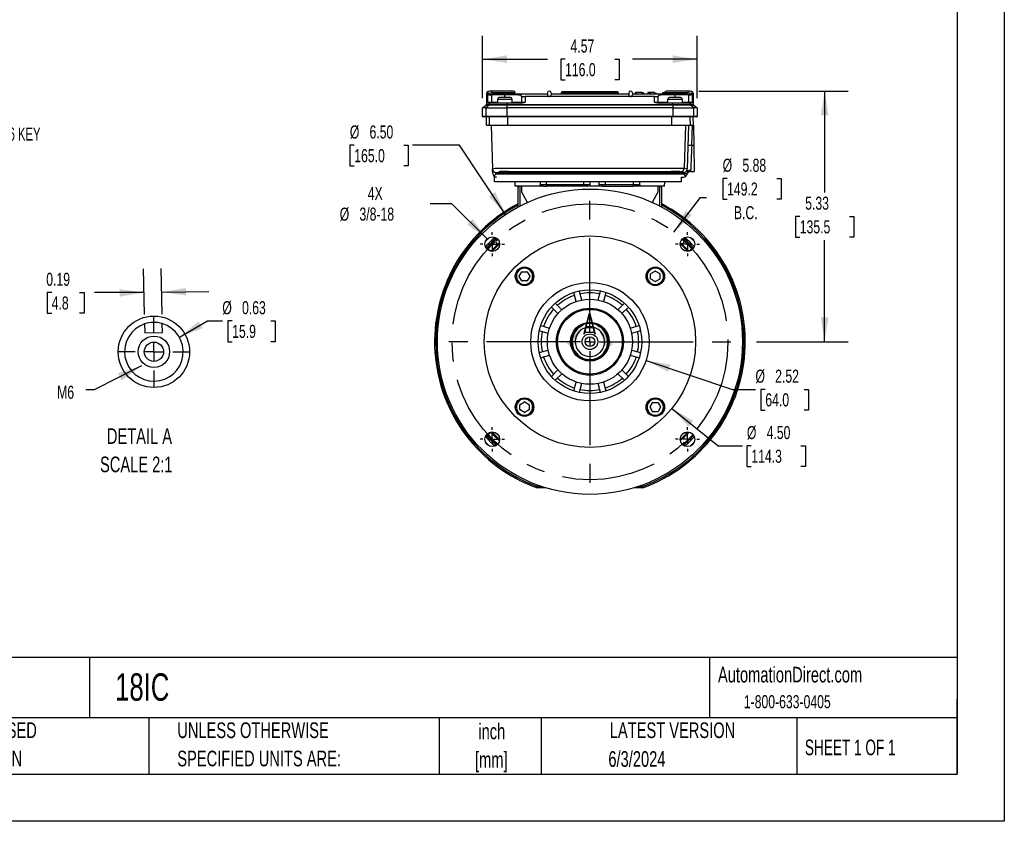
# Model space of a CAD drawing. Header units: inches. Extents: x 0 to 44, y 0 to 34.
# Tile 9 of 18: x 23 to 44, y 0 to 17.1. Entities that reach past the tile are written whole.
import ezdxf

# ---------------------------------------------------------------- set-up
doc = ezdxf.new("R2010")
doc.units = ezdxf.units.IN
doc.header["$LTSCALE"] = 4
doc.header["$MEASUREMENT"] = 0
doc.linetypes.add('CENTERX2', pattern=[0.8, 0.5, -0.1, 0.1, -0.1])
doc.layers.add('CENTER', color=40, linetype='CENTERX2')
doc.layers.add('SLD-DEFPOINTS', color=7, linetype='Continuous')
doc.layers.add('DIMENSIONS', color=140, linetype='Continuous', lineweight=25)
doc.layers.add('TEXT', color=140, linetype='Continuous', lineweight=25)
doc.styles.add('SLDTEXTSTYLE0', font='TXT', dxfattribs={"width": 0.7})
doc.styles.add('SLDTEXTSTYLE1', font='TXT', dxfattribs={"width": 0.65})
doc.styles.add('SLDTEXTSTYLE2', font='TXT', dxfattribs={"width": 0.644444})
doc.dimstyles.new('SLDDIMSTYLE0', dxfattribs={"dimtxt": 0.277778, "dimasz": 0.52, "dimexe": 0, "dimexo": 0.0625, "dimgap": 0.069444, "dimtad": 0, "dimtih": 1, "dimtoh": 1, "dimrnd": 1e-09, "dimzin": 12, "dimdsep": 46, "dimtxsty": 'SLDTEXTSTYLE0', "dimsah": 1, "dimcen": 0.09, "dimadec": 0, "dimazin": 3, "dimtfac": 1, "dimtofl": 0, "dimtmove": 0, "dimatfit": 3, "dimfxl": 0, "dimfrac": 2, "dimtolj": 1, "dimtzin": 12, "dimarcsym": 0})
doc.dimstyles.new('SLDDIMSTYLE3', dxfattribs={"dimtxt": 0.18, "dimasz": 0.52, "dimexe": 0, "dimexo": 0.0625, "dimgap": 0, "dimtad": 0, "dimtih": 1, "dimtoh": 1, "dimdec": 0, "dimrnd": 1e-09, "dimzin": 0, "dimdsep": 46, "dimtxsty": 'Standard', "dimsah": 1, "dimcen": 0.09, "dimadec": 0, "dimazin": 0, "dimtfac": 0.52, "dimtdec": 0, "dimtofl": 0, "dimtmove": 0, "dimatfit": 3, "dimfxl": 0, "dimfrac": 2, "dimtolj": 1, "dimtzin": 0, "dimarcsym": 0})
doc.dimstyles.new('SLDDIMSTYLE4', dxfattribs={"dimtxt": 0.277778, "dimasz": 0.52, "dimexe": 0, "dimexo": 0.0625, "dimgap": 0.069444, "dimtad": 0, "dimtih": 1, "dimtoh": 1, "dimrnd": 1e-09, "dimzin": 12, "dimdsep": 46, "dimtxsty": 'SLDTEXTSTYLE0', "dimsah": 1, "dimcen": 0, "dimadec": 0, "dimazin": 3, "dimtfac": 1, "dimtofl": 0, "dimtmove": 0, "dimatfit": 3, "dimfxl": 0, "dimfrac": 2, "dimtolj": 1, "dimtzin": 12, "dimarcsym": 0})
doc.dimstyles.new('SLDDIMSTYLE5', dxfattribs={"dimtxt": 0.277778, "dimasz": 0.52, "dimexe": 0, "dimexo": 0.0625, "dimgap": 0.069444, "dimtad": 0, "dimtih": 1, "dimtoh": 1, "dimrnd": 1e-09, "dimzin": 4, "dimdsep": 46, "dimtxsty": 'SLDTEXTSTYLE0', "dimsah": 1, "dimcen": 0, "dimadec": 0, "dimazin": 1, "dimtfac": 1, "dimtofl": 0, "dimtmove": 0, "dimatfit": 3, "dimfxl": 0, "dimfrac": 2, "dimtolj": 1, "dimtzin": 12, "dimarcsym": 0})
doc.dimstyles.new('SLDDIMSTYLE6', dxfattribs={"dimtxt": 0.277778, "dimasz": 0.52, "dimexe": 0, "dimexo": 0.0625, "dimgap": 0.069444, "dimtad": 0, "dimtih": 1, "dimtoh": 1, "dimrnd": 1e-09, "dimzin": 12, "dimdsep": 46, "dimtxsty": 'SLDTEXTSTYLE0', "dimsah": 1, "dimcen": 0, "dimadec": 0, "dimazin": 3, "dimtfac": 1, "dimtofl": 0, "dimtmove": 0, "dimatfit": 3, "dimfxl": 0, "dimfrac": 2, "dimtolj": 1, "dimtzin": 12, "dimarcsym": 0})
doc.dimstyles.new('SLDDIMSTYLE7', dxfattribs={"dimtxt": 0.277778, "dimasz": 0.52, "dimexe": 0, "dimexo": 0.0625, "dimgap": 0.069444, "dimtad": 0, "dimtih": 1, "dimtoh": 1, "dimlfac": 0.5, "dimrnd": 1e-09, "dimdsep": 46, "dimtxsty": 'SLDTEXTSTYLE0', "dimsah": 1, "dimcen": 0.09, "dimadec": 0, "dimazin": 2, "dimtfac": 1, "dimtmove": 0, "dimatfit": 0, "dimfxl": 0, "dimfrac": 2, "dimtolj": 1, "dimtzin": 12, "dimarcsym": 0})
doc.dimstyles.new('SLDDIMSTYLE8', dxfattribs={"dimtxt": 0.277778, "dimasz": 0.52, "dimexe": 0, "dimexo": 0.0625, "dimgap": 0.069444, "dimtad": 0, "dimtih": 1, "dimtoh": 1, "dimlfac": 0.5, "dimrnd": 1e-09, "dimdsep": 46, "dimtxsty": 'SLDTEXTSTYLE0', "dimsah": 1, "dimcen": 0, "dimadec": 0, "dimazin": 2, "dimtfac": 1, "dimtofl": 0, "dimtmove": 0, "dimatfit": 3, "dimfxl": 0, "dimfrac": 2, "dimtolj": 1, "dimtzin": 12, "dimarcsym": 0})

# ---------------------------------------------------------------- blocks, each defined once
blk = doc.blocks.new('SW_NOTE_0')
at = {"layer": 'TEXT', "color": 0, "linetype": 'CENTERX2', "lineweight": 18, "char_height": 0.3333, "attachment_point": 1, "style": 'SLDTEXTSTYLE0'}
for s, insert in [('DETAIL A', (0.146, 0.43)), ('SCALE 2:1', (0, -0.172))]:
    blk.add_mtext(s, dxfattribs=dict(at, insert=insert))
blk = doc.blocks.new('SW_NOTE_0_2')
at = {"layer": 'TEXT', "color": 0, "linetype": 'CENTERX2', "lineweight": 18, "char_height": 0.3333, "attachment_point": 2, "style": 'SLDTEXTSTYLE0'}
for s, insert in [('inch', (0.5, 0.43)), ('[mm]', (0.489, -0.172))]:
    blk.add_mtext(s, dxfattribs=dict(at, insert=insert))
blk = doc.blocks.new('SW_NOTE_0_3')
at = {"layer": 'TEXT', "color": 0, "linetype": 'CENTERX2', "lineweight": 18, "char_height": 0.33333, "attachment_point": 1, "style": 'SLDTEXTSTYLE0'}
for s, insert in [('UNLESS OTHERWISE', (0, 0.43)), ('SPECIFIED UNITS ARE:', (0, -0.172))]:
    blk.add_mtext(s, dxfattribs=dict(at, insert=insert))
blk = doc.blocks.new('SW_NOTE_0_7')
at = {"layer": 'TEXT', "color": 0, "linetype": 'CENTERX2', "lineweight": 18, "char_height": 0.33333, "attachment_point": 1, "style": 'SLDTEXTSTYLE0'}
for s, insert in [('METRIC UNITS USED', (0, 0.43)), ('FOR PART DESIGN', (0, -0.172))]:
    blk.add_mtext(s, dxfattribs=dict(at, insert=insert))
blk = doc.blocks.new('_D_8')
at = {"layer": 'DIMENSIONS'}
for p, q in [((38.099, 13.678), (38.006, 13.678)), ((38.006, 13.678), (38.006, 13.236)), ((39.156, 13.678), (39.249, 13.678)), ((39.249, 13.678), (39.249, 13.236)), ((36.967, 12.535), (37.534, 13.274)), ((37.534, 13.274), (37.663, 13.274)), ((38.006, 13.236), (38.099, 13.236)), ((39.249, 13.236), (39.156, 13.236))]:
    blk.add_line(p, q, dxfattribs=at)
blk.add_solid([(36.967, 12.535), (37.347, 12.899), (37.22, 12.996)], dxfattribs=at)
at = {"layer": 'DIMENSIONS', "char_height": 0.2778, "attachment_point": 1, "style": 'SLDTEXTSTYLE0'}
for s, insert in [('%%c', (38.005, 14.098)), ('5.88', (38.425, 14.098)), ('149.2', (38.099, 13.594)), ('B.C.', (38.244, 13.09))]:
    blk.add_mtext(s, dxfattribs=dict(at, insert=insert))
blk = doc.blocks.new('_D_9')
at = {"layer": 'DIMENSIONS'}
for p, q in [((32.241, 13.142), (31.777, 13.142)), ((32.991, 12.392), (32.241, 13.142))]:
    blk.add_line(p, q, dxfattribs=at)
blk.add_solid([(32.991, 12.392), (32.68, 12.817), (32.567, 12.703)], dxfattribs=at)
at = {"layer": 'DIMENSIONS', "char_height": 0.2778, "attachment_point": 1, "style": 'SLDTEXTSTYLE0'}
for s, insert in [('4X', (30.45, 13.5)), ('%%c', (29.853, 13.058)), ('3/8-18', (30.273, 13.059))]:
    blk.add_mtext(s, dxfattribs=dict(at, insert=insert))
blk = doc.blocks.new('_D_10')
at = {"layer": 'DIMENSIONS'}
for p, q in [((37.495, 15.539), (40.675, 15.539)), ((40.175, 15.539), (40.175, 13.377)), ((39.646, 12.871), (39.553, 12.871)), ((39.553, 12.871), (39.553, 12.43)), ((40.703, 12.871), (40.796, 12.871)), ((40.796, 12.871), (40.796, 12.43)), ((39.553, 12.43), (39.646, 12.43)), ((40.175, 10.205), (40.175, 12.367)), ((40.796, 12.43), (40.703, 12.43)), ((38.727, 10.205), (40.675, 10.205))]:
    blk.add_line(p, q, dxfattribs=at)
for points in [[(40.175, 15.539), (40.095, 15.019), (40.255, 15.019)], [(40.175, 10.205), (40.255, 10.725), (40.095, 10.725)]]:
    blk.add_solid(points, dxfattribs=at)
at = {"layer": 'DIMENSIONS', "char_height": 0.2778, "attachment_point": 1, "style": 'SLDTEXTSTYLE0'}
for s, insert in [('5.33', (39.762, 13.292)), ('135.5', (39.646, 12.788))]:
    blk.add_mtext(s, dxfattribs=dict(at, insert=insert))
blk = doc.blocks.new('_D_11')
at = {"layer": 'DIMENSIONS'}
for p, q in [((36.926, 8.787), (37.907, 7.99)), ((37.907, 7.99), (38.429, 7.99)), ((38.615, 7.99), (38.522, 7.99)), ((38.522, 7.99), (38.522, 7.549)), ((39.672, 7.99), (39.765, 7.99)), ((39.765, 7.99), (39.765, 7.549)), ((38.522, 7.549), (38.615, 7.549)), ((39.765, 7.549), (39.672, 7.549))]:
    blk.add_line(p, q, dxfattribs=at)
blk.add_solid([(36.926, 8.787), (37.279, 8.397), (37.38, 8.521)], dxfattribs=at)
at = {"layer": 'DIMENSIONS', "char_height": 0.2778, "attachment_point": 1, "style": 'SLDTEXTSTYLE0'}
for s, insert in [('%%c', (38.521, 8.411)), ('4.50', (38.941, 8.411)), ('114.3', (38.615, 7.907))]:
    blk.add_mtext(s, dxfattribs=dict(at, insert=insert))
blk = doc.blocks.new('_D_12')
at = {"layer": 'DIMENSIONS'}
for p, q in [((36.374, 9.806), (38.217, 9.191)), ((38.217, 9.191), (38.703, 9.191)), ((38.913, 9.191), (38.82, 9.191)), ((38.82, 9.191), (38.82, 8.749)), ((39.739, 9.191), (39.832, 9.191)), ((39.832, 9.191), (39.832, 8.749)), ((38.82, 8.749), (38.913, 8.749)), ((39.832, 8.749), (39.739, 8.749))]:
    blk.add_line(p, q, dxfattribs=at)
blk.add_solid([(36.374, 9.806), (36.842, 9.565), (36.892, 9.717)], dxfattribs=at)
at = {"layer": 'DIMENSIONS', "char_height": 0.2778, "attachment_point": 1, "style": 'SLDTEXTSTYLE0'}
for s, insert in [('%%c', (38.703, 9.611)), ('2.52', (39.123, 9.611)), ('64.0', (38.913, 9.107))]:
    blk.add_mtext(s, dxfattribs=dict(at, insert=insert))
blk = doc.blocks.new('_D_13')
at = {"layer": 'DIMENSIONS'}
for p, q in [((32.895, 15.385), (32.895, 16.717)), ((37.462, 15.385), (37.462, 16.717)), ((32.895, 16.217), (34.274, 16.217)), ((34.65, 16.216), (34.557, 16.216)), ((34.557, 16.216), (34.557, 15.774)), ((35.707, 16.216), (35.8, 16.216)), ((35.8, 16.216), (35.8, 15.774)), ((37.462, 16.217), (36.083, 16.217)), ((34.557, 15.774), (34.65, 15.774)), ((35.8, 15.774), (35.707, 15.774))]:
    blk.add_line(p, q, dxfattribs=at)
for points in [[(32.895, 16.217), (33.415, 16.137), (33.415, 16.297)], [(37.462, 16.217), (36.942, 16.297), (36.942, 16.137)]]:
    blk.add_solid(points, dxfattribs=at)
at = {"layer": 'DIMENSIONS', "char_height": 0.2778, "attachment_point": 1, "style": 'SLDTEXTSTYLE0'}
for s, insert in [('4.57', (34.766, 16.636)), ('116.0', (34.65, 16.133))]:
    blk.add_mtext(s, dxfattribs=dict(at, insert=insert))
blk = doc.blocks.new('_D_14')
at = {"layer": 'DIMENSIONS'}
for p, q in [((30.162, 14.387), (30.069, 14.387)), ((30.069, 14.387), (30.069, 13.945)), ((31.219, 14.387), (31.312, 14.387)), ((31.312, 14.387), (31.312, 13.945)), ((32.405, 14.387), (31.405, 14.387)), ((33.384, 12.912), (32.405, 14.387)), ((30.069, 13.945), (30.162, 13.945)), ((31.312, 13.945), (31.219, 13.945))]:
    blk.add_line(p, q, dxfattribs=at)
blk.add_solid([(33.384, 12.912), (33.163, 13.389), (33.029, 13.301)], dxfattribs=at)
at = {"layer": 'DIMENSIONS', "char_height": 0.2778, "attachment_point": 1, "style": 'SLDTEXTSTYLE0'}
for s, insert in [('%%c', (30.068, 14.807)), ('6.50', (30.487, 14.807)), ('165.0', (30.162, 14.303))]:
    blk.add_mtext(s, dxfattribs=dict(at, insert=insert))
blk = doc.blocks.new('SW_CENTERMARKSYMBOL_2')
at = {"layer": 'CENTER', "color": 0}
for p, q in [((0, 0.2), (0, 0.25625)), ((-0.2, 0), (-0.25625, 0)), ((0, 0), (-0.1, 0)), ((0, 0), (0, 0.1)), ((0, 0), (0, -0.1)), ((0, 0), (0.1, 0)), ((0.2, 0), (0.25625, 0)), ((0, -0.2), (0, -0.25625))]:
    blk.add_line(p, q, dxfattribs=at)
blk = doc.blocks.new('SW_CENTERMARKSYMBOL_3')
at = {"layer": 'CENTER', "color": 0}
for p, q in [((0, 0.2), (0, 0.25625)), ((-0.2, 0), (-0.25625, 0)), ((0, 0), (-0.1, 0)), ((0, 0), (0, 0.1)), ((0, 0), (0, -0.1)), ((0, 0), (0.1, 0)), ((0.2, 0), (0.25625, 0)), ((0, -0.2), (0, -0.25625))]:
    blk.add_line(p, q, dxfattribs=at)
blk = doc.blocks.new('SW_CENTERMARKSYMBOL_4')
at = {"layer": 'CENTER', "color": 0}
for p, q in [((0, 0.2), (0, 0.25625)), ((-0.2, 0), (-0.25625, 0)), ((0, 0), (-0.1, 0)), ((0, 0), (0, 0.1)), ((0, 0), (0, -0.1)), ((0, 0), (0.1, 0)), ((0.2, 0), (0.25625, 0)), ((0, -0.2), (0, -0.25625))]:
    blk.add_line(p, q, dxfattribs=at)
blk = doc.blocks.new('SW_CENTERMARKSYMBOL_5')
at = {"layer": 'CENTER', "color": 0}
for p, q in [((0, 0.2), (0, 0.25625)), ((-0.2, 0), (-0.25625, 0)), ((0, 0), (-0.1, 0)), ((0, 0), (0, 0.1)), ((0, 0), (0, -0.1)), ((0, 0), (0.1, 0)), ((0.2, 0), (0.25625, 0)), ((0, -0.2), (0, -0.25625))]:
    blk.add_line(p, q, dxfattribs=at)
blk = doc.blocks.new('SW_CENTERMARKSYMBOL_6')
at = {"layer": 'CENTER', "color": 0}
for p, q in [((0, 0.2), (0, 3.348)), ((-0.2, 0), (-3.348, 0)), ((0, 0), (-0.1, 0)), ((0, 0), (0, 0.1)), ((0, 0), (0, -0.1)), ((0, 0), (0.1, 0)), ((0.2, 0), (3.348, 0)), ((0, -0.2), (0, -3.348))]:
    blk.add_line(p, q, dxfattribs=at)
blk = doc.blocks.new('_D_15')
at = {"layer": 'DIMENSIONS'}
for p, q in [((25.695, 10.784), (25.679, 11.753)), ((26.071, 10.79), (26.054, 11.76)), ((23.721, 11.252), (23.628, 11.252)), ((23.628, 11.252), (23.628, 10.81)), ((24.316, 11.252), (24.409, 11.252)), ((24.409, 11.252), (24.409, 10.81)), ((25.63, 11.252), (24.63, 11.252)), ((25.687, 11.253), (25.63, 11.252)), ((26.063, 11.26), (27.063, 11.277)), ((23.628, 10.81), (23.721, 10.81)), ((24.409, 10.81), (24.316, 10.81))]:
    blk.add_line(p, q, dxfattribs=at)
for points in [[(25.687, 11.253), (25.166, 11.324), (25.169, 11.164)], [(26.063, 11.26), (26.584, 11.189), (26.582, 11.349)]]:
    blk.add_solid(points, dxfattribs=at)
at = {"layer": 'DIMENSIONS', "char_height": 0.2778, "attachment_point": 1, "style": 'SLDTEXTSTYLE0'}
for s, insert in [('0.19', (23.605, 11.672)), ('4.8', (23.721, 11.168))]:
    blk.add_mtext(s, dxfattribs=dict(at, insert=insert))
blk = doc.blocks.new('_D_16')
at = {"layer": 'DIMENSIONS'}
for p, q in [((26.439, 10.304), (27.035, 10.648)), ((27.035, 10.648), (27.354, 10.648)), ((27.563, 10.648), (27.47, 10.648)), ((27.47, 10.648), (27.47, 10.206)), ((28.389, 10.648), (28.482, 10.648)), ((28.482, 10.648), (28.482, 10.206)), ((27.47, 10.206), (27.563, 10.206)), ((28.482, 10.206), (28.389, 10.206))]:
    blk.add_line(p, q, dxfattribs=at)
blk.add_solid([(26.439, 10.304), (26.929, 10.494), (26.849, 10.633)], dxfattribs=at)
at = {"layer": 'DIMENSIONS', "char_height": 0.2778, "attachment_point": 1, "style": 'SLDTEXTSTYLE0'}
for s, insert in [('%%c', (27.354, 11.068)), ('0.63', (27.773, 11.068)), ('15.9', (27.563, 10.564))]:
    blk.add_mtext(s, dxfattribs=dict(at, insert=insert))
blk = doc.blocks.new('SW_CENTERMARKSYMBOL_7')
at = {"layer": 'CENTER', "color": 0}
for p, q in [((0, 0.4), (0, 0.76)), ((-0.4, 0), (-0.76, 0)), ((0, 0), (-0.2, 0)), ((0, 0), (0, 0.2)), ((0, 0), (0.2, 0)), ((0, 0), (0, -0.2)), ((0.4, 0), (0.76, 0)), ((0, -0.4), (0, -0.76))]:
    blk.add_line(p, q, dxfattribs=at)

msp = doc.modelspace()

# ---------------------------------------------------------------- linework, layer by layer
at = {"color": 7, "linetype": 'Continuous'}
for p, q in [((44, 34), (44, 0)), ((44, 0), (0, 0))]:
    msp.add_line(p, q, dxfattribs=at)
for p, q in [((33.051, 15.538), (33.01, 15.528)), ((33.062, 15.539), (33.022, 15.53)), ((33.551, 15.539), (33.062, 15.539)), ((34.686, 15.52), (34.588, 15.52)), ((34.686, 15.5), (34.686, 15.52)), ((35.671, 15.52), (34.686, 15.52)), ((35.769, 15.52), (35.671, 15.52)), ((35.671, 15.52), (35.671, 15.5)), ((37.295, 15.539), (36.806, 15.539)), ((37.336, 15.53), (37.295, 15.539)), ((37.348, 15.528), (37.306, 15.538)), ((32.974, 15.48), (32.974, 15.254)), ((32.974, 15.48), (32.974, 15.48)), ((32.981, 15.476), (32.974, 15.48)), ((32.974, 15.48), (32.981, 15.48)), ((32.981, 15.489), (32.981, 15.492)), ((32.995, 15.475), (32.981, 15.492)), ((32.981, 15.489), (32.981, 15.476)), ((33.098, 15.5), (32.995, 15.477)), ((32.995, 15.468), (33.104, 15.48)), ((32.995, 15.475), (32.995, 15.477)), ((32.995, 15.475), (32.995, 15.468)), ((33.003, 15.464), (32.995, 15.468)), ((33.003, 15.303), (33.003, 15.464)), ((33.003, 15.303), (33.081, 15.303)), ((33.368, 15.46), (33.081, 15.46)), ((33.081, 15.46), (33.081, 15.303)), ((33.081, 15.283), (33.081, 15.303)), ((33.081, 15.303), (33.21, 15.303)), ((33.59, 15.5), (33.098, 15.5)), ((33.104, 15.48), (34.273, 15.48)), ((33.21, 15.362), (33.21, 15.283)), ((33.525, 15.362), (33.21, 15.362)), ((33.486, 15.402), (33.249, 15.402)), ((33.368, 15.402), (33.368, 15.46)), ((33.525, 15.283), (33.525, 15.362)), ((33.525, 15.303), (33.722, 15.303)), ((33.59, 15.48), (33.59, 15.5)), ((33.722, 15.426), (33.722, 15.441)), ((33.722, 15.426), (33.722, 15.303)), ((33.722, 15.303), (33.801, 15.303)), ((33.801, 15.421), (33.801, 15.303)), ((34.312, 15.421), (33.801, 15.421)), ((34.273, 15.5), (34.273, 15.461)), ((36.045, 15.421), (34.312, 15.421)), ((34.352, 15.5), (34.352, 15.461)), ((34.352, 15.48), (36.005, 15.48)), ((34.686, 15.5), (34.568, 15.5)), ((34.568, 15.5), (34.568, 15.48)), ((34.686, 15.5), (35.671, 15.5)), ((34.686, 15.48), (34.686, 15.5)), ((35.789, 15.5), (35.671, 15.5)), ((35.671, 15.5), (35.671, 15.48)), ((35.789, 15.48), (35.789, 15.5)), ((36.005, 15.5), (36.005, 15.461)), ((36.557, 15.421), (36.045, 15.421)), ((36.084, 15.5), (36.084, 15.461)), ((36.084, 15.48), (37.253, 15.48)), ((36.144, 15.502), (36.144, 15.48)), ((36.164, 15.507), (36.15, 15.507)), ((36.15, 15.507), (36.15, 15.48)), ((36.164, 15.507), (36.164, 15.48)), ((36.287, 15.505), (36.164, 15.505)), ((36.287, 15.48), (36.287, 15.505)), ((36.294, 15.5), (36.294, 15.48)), ((36.326, 15.497), (36.326, 15.48)), ((36.415, 15.506), (36.415, 15.48)), ((36.456, 15.506), (36.415, 15.506)), ((36.456, 15.48), (36.456, 15.507)), ((36.468, 15.507), (36.456, 15.507)), ((36.468, 15.507), (36.468, 15.48)), ((36.556, 15.506), (36.468, 15.506)), ((36.556, 15.506), (36.556, 15.48)), ((36.557, 15.303), (36.557, 15.421)), ((36.557, 15.303), (36.635, 15.303)), ((36.558, 15.5), (36.558, 15.48)), ((36.593, 15.488), (36.558, 15.488)), ((36.593, 15.488), (36.593, 15.48)), ((36.635, 15.441), (36.635, 15.426)), ((36.635, 15.303), (36.635, 15.426)), ((36.635, 15.303), (36.832, 15.303)), ((36.724, 15.5), (36.724, 15.48)), ((36.759, 15.502), (36.759, 15.48)), ((36.768, 15.502), (36.759, 15.502)), ((36.767, 15.5), (36.767, 15.48)), ((37.26, 15.5), (36.767, 15.5)), ((36.832, 15.362), (36.832, 15.283)), ((37.147, 15.362), (36.832, 15.362)), ((37.108, 15.402), (36.872, 15.402)), ((37.276, 15.46), (36.99, 15.46)), ((36.99, 15.46), (36.99, 15.402)), ((37.147, 15.283), (37.147, 15.362)), ((37.147, 15.303), (37.276, 15.303)), ((37.253, 15.48), (37.362, 15.468)), ((37.362, 15.477), (37.26, 15.5)), ((37.276, 15.46), (37.276, 15.303)), ((37.276, 15.283), (37.276, 15.303)), ((37.276, 15.303), (37.354, 15.303)), ((37.362, 15.468), (37.354, 15.464)), ((37.354, 15.464), (37.354, 15.303)), ((37.376, 15.492), (37.362, 15.475)), ((37.362, 15.477), (37.362, 15.475)), ((37.362, 15.468), (37.362, 15.475)), ((37.376, 15.492), (37.376, 15.489)), ((37.376, 15.476), (37.376, 15.489)), ((37.383, 15.48), (37.376, 15.476)), ((37.383, 15.48), (37.376, 15.48)), ((37.383, 15.254), (37.383, 15.48)), ((37.383, 15.48), (37.383, 15.48)), ((32.895, 15.185), (32.966, 15.238)), ((32.965, 15.185), (32.895, 15.185)), ((32.895, 15), (32.895, 15.185)), ((33.036, 15.238), (32.965, 15.185)), ((32.965, 15.185), (33.416, 15.185)), ((32.965, 15.185), (32.965, 15)), ((33.036, 15.238), (32.966, 15.238)), ((32.974, 15.254), (33.044, 15.254)), ((33.044, 15.283), (33.008, 15.283)), ((33.416, 15.238), (33.036, 15.238)), ((33.044, 15.254), (33.044, 15.283)), ((33.416, 15.283), (33.044, 15.283)), ((33.044, 15.254), (33.416, 15.254)), ((33.416, 15.283), (33.416, 15.254)), ((33.742, 15.283), (33.416, 15.283)), ((33.416, 15.238), (33.416, 15.254)), ((33.416, 15.254), (36.941, 15.254)), ((33.416, 15.185), (33.416, 15.238)), ((36.941, 15.238), (33.416, 15.238)), ((33.416, 15), (33.416, 15.185)), ((36.941, 15.185), (33.416, 15.185)), ((36.941, 15.283), (36.616, 15.283)), ((36.941, 15.254), (36.941, 15.283)), ((37.314, 15.283), (36.941, 15.283)), ((36.941, 15.254), (36.941, 15.238)), ((36.941, 15.254), (37.314, 15.254)), ((36.941, 15.238), (36.941, 15.185)), ((37.322, 15.238), (36.941, 15.238)), ((36.941, 15.185), (36.941, 15)), ((36.941, 15.185), (37.392, 15.185)), ((37.314, 15.283), (37.314, 15.254)), ((37.349, 15.283), (37.314, 15.283)), ((37.314, 15.254), (37.383, 15.254)), ((37.392, 15.185), (37.322, 15.238)), ((37.391, 15.238), (37.322, 15.238)), ((37.391, 15.238), (37.462, 15.185)), ((37.392, 15), (37.392, 15.185)), ((37.462, 15.185), (37.392, 15.185)), ((37.462, 15.185), (37.462, 15)), ((32.965, 15), (32.895, 15)), ((32.977, 14.988), (32.907, 14.988)), ((33.416, 15), (32.965, 15)), ((32.974, 14.811), (32.977, 14.988)), ((33.416, 14.988), (32.977, 14.988)), ((33.04, 14.811), (33.043, 14.988)), ((33.416, 14.988), (33.416, 15)), ((36.941, 15), (33.416, 15)), ((36.941, 14.988), (33.416, 14.988)), ((33.432, 14.811), (33.432, 14.988)), ((36.925, 14.811), (36.925, 14.988)), ((36.941, 14.988), (36.941, 15)), ((37.392, 15), (36.941, 15)), ((37.38, 14.988), (36.941, 14.988)), ((37.317, 14.811), (37.314, 14.988)), ((37.383, 14.811), (37.38, 14.988)), ((37.45, 14.988), (37.38, 14.988)), ((37.462, 15), (37.392, 15)), ((32.974, 14.811), (33.04, 14.811)), ((33.04, 14.811), (33.432, 14.811)), ((33.076, 14.811), (33.108, 13.884)), ((33.432, 14.811), (36.925, 14.811)), ((36.925, 14.811), (37.317, 14.811)), ((37.215, 14.811), (37.185, 13.898)), ((37.281, 14.811), (37.25, 13.884)), ((37.317, 14.811), (37.383, 14.811)), ((37.345, 14.377), (37.36, 14.811)), ((37.383, 14.811), (37.391, 14.378)), ((37.345, 14.377), (37.266, 14.38)), ((37.391, 14.378), (37.345, 14.377)), ((37.391, 14.378), (37.4, 13.827)), ((33.108, 13.857), (33.108, 13.884)), ((33.111, 13.785), (33.108, 13.857)), ((37.185, 13.898), (37.25, 13.884)), ((37.249, 13.857), (37.247, 13.793)), ((33.135, 13.731), (33.175, 13.768)), ((33.151, 13.609), (33.151, 13.709)), ((33.19, 13.709), (33.151, 13.709)), ((37.182, 13.768), (33.175, 13.768)), ((33.182, 13.807), (33.251, 13.822)), ((33.182, 13.807), (37.176, 13.807)), ((33.251, 13.822), (33.249, 13.823)), ((37.108, 13.823), (37.106, 13.822)), ((37.106, 13.822), (37.106, 13.822)), ((37.176, 13.807), (37.106, 13.822)), ((37.129, 13.709), (37.168, 13.709)), ((37.129, 13.609), (37.129, 13.709)), ((37.183, 13.781), (37.182, 13.768)), ((37.222, 13.731), (37.182, 13.768)), ((37.247, 13.793), (37.246, 13.785)), ((37.318, 13.825), (37.4, 13.827)), ((37.129, 13.609), (33.151, 13.609)), ((33.588, 13.512), (33.586, 13.609)), ((34.119, 13.512), (33.588, 13.512)), ((33.651, 13.49), (33.651, 13.512)), ((33.651, 13.067), (33.651, 13.49)), ((33.69, 13.512), (33.69, 13.092)), ((33.722, 13.512), (33.722, 13.394)), ((34.117, 13.609), (34.118, 13.55)), ((34.118, 13.55), (34.253, 13.55)), ((34.119, 13.512), (34.118, 13.544)), ((34.148, 13.512), (34.119, 13.512)), ((34.188, 13.512), (34.158, 13.512)), ((34.188, 13.512), (34.253, 13.512)), ((34.253, 13.55), (34.253, 13.609)), ((34.253, 13.55), (35.041, 13.55)), ((34.253, 13.512), (34.253, 13.55)), ((35.041, 13.512), (34.253, 13.512)), ((35.041, 13.609), (35.041, 13.55)), ((35.041, 13.55), (35.041, 13.512)), ((35.041, 13.55), (35.176, 13.55)), ((35.136, 13.512), (35.041, 13.512)), ((35.175, 13.609), (35.177, 13.512)), ((35.377, 13.512), (35.177, 13.512)), ((35.377, 13.512), (35.379, 13.609)), ((35.378, 13.567), (35.378, 13.55)), ((35.378, 13.55), (35.513, 13.55)), ((35.448, 13.512), (35.418, 13.512)), ((35.448, 13.512), (35.513, 13.512)), ((35.513, 13.55), (35.513, 13.609)), ((35.513, 13.55), (36.104, 13.55)), ((35.513, 13.512), (35.513, 13.55)), ((35.513, 13.512), (36.104, 13.512)), ((36.104, 13.55), (36.104, 13.609)), ((36.104, 13.512), (36.104, 13.55)), ((36.104, 13.55), (36.239, 13.55)), ((36.199, 13.512), (36.104, 13.512)), ((36.238, 13.512), (36.166, 13.512)), ((36.239, 13.544), (36.238, 13.512)), ((36.77, 13.512), (36.238, 13.512)), ((36.239, 13.55), (36.24, 13.609)), ((36.635, 13.394), (36.635, 13.512)), ((36.667, 13.092), (36.667, 13.512)), ((36.706, 13.49), (36.706, 13.512)), ((36.706, 13.49), (36.706, 13.067)), ((36.77, 13.512), (36.771, 13.609)), ((33.722, 13.394), (33.838, 13.192)), ((36.519, 13.192), (36.635, 13.394)), ((33.838, 13.192), (33.838, 13.163)), ((36.519, 13.163), (36.519, 13.192)), ((32.957, 12.342), (33.041, 12.426)), ((33.183, 12.413), (32.977, 12.204)), ((33.23, 12.367), (33.209, 12.366)), ((37.149, 12.366), (37.128, 12.367)), ((37.38, 12.204), (37.175, 12.412)), ((37.316, 12.426), (37.4, 12.342)), ((33.062, 12.134), (32.961, 12.218)), ((33.233, 12.294), (33.068, 12.129)), ((33.209, 12.295), (33.254, 12.294)), ((37.101, 12.294), (37.149, 12.295)), ((37.289, 12.129), (37.124, 12.294)), ((37.396, 12.218), (37.295, 12.133)), ((33.675, 11.601), (33.728, 11.691)), ((33.728, 11.502), (33.675, 11.593)), ((33.734, 11.695), (33.839, 11.695)), ((33.846, 11.691), (33.898, 11.601)), ((33.898, 11.593), (33.846, 11.502)), ((36.472, 11.544), (36.472, 11.649)), ((36.476, 11.656), (36.567, 11.708)), ((36.567, 11.485), (36.476, 11.538)), ((36.574, 11.708), (36.665, 11.656)), ((36.665, 11.538), (36.574, 11.485)), ((36.669, 11.649), (36.669, 11.544)), ((33.839, 11.498), (33.734, 11.498)), ((34.888, 11.062), (34.837, 11.253)), ((34.951, 11.283), (35.002, 11.093)), ((35.355, 11.093), (35.406, 11.283)), ((35.521, 11.253), (35.469, 11.062)), ((34.498, 10.802), (34.358, 10.941)), ((34.442, 11.025), (34.581, 10.885)), ((35.776, 10.885), (35.915, 11.025)), ((35.999, 10.941), (35.859, 10.802)), ((25.699, 10.584), (25.702, 10.397)), ((26.078, 10.403), (26.075, 10.59)), ((34.131, 10.547), (34.321, 10.496)), ((35.079, 10.501), (35.081, 10.408)), ((35.269, 10.411), (35.267, 10.504)), ((36.036, 10.496), (36.227, 10.547)), ((25.702, 10.397), (26.078, 10.403)), ((34.291, 10.382), (34.1, 10.433)), ((35.081, 10.408), (35.269, 10.411)), ((36.257, 10.433), (36.067, 10.382)), ((34.1, 9.977), (34.291, 10.028)), ((34.321, 9.914), (34.131, 9.863)), ((36.227, 9.863), (36.036, 9.914)), ((36.067, 10.028), (36.257, 9.977)), ((34.358, 9.468), (34.498, 9.608)), ((34.581, 9.524), (34.442, 9.385)), ((35.915, 9.385), (35.776, 9.524)), ((35.859, 9.608), (35.999, 9.468)), ((34.837, 9.157), (34.888, 9.347)), ((35.002, 9.317), (34.951, 9.126)), ((35.406, 9.126), (35.355, 9.317)), ((35.469, 9.347), (35.521, 9.157)), ((33.688, 8.76), (33.688, 8.865)), ((33.692, 8.872), (33.783, 8.924)), ((33.791, 8.924), (33.881, 8.872)), ((33.885, 8.865), (33.885, 8.76)), ((36.459, 8.817), (36.511, 8.907)), ((36.511, 8.718), (36.459, 8.809)), ((36.518, 8.911), (36.623, 8.911)), ((36.63, 8.907), (36.682, 8.817)), ((36.682, 8.809), (36.63, 8.718)), ((33.783, 8.701), (33.692, 8.754)), ((33.881, 8.754), (33.791, 8.701)), ((36.623, 8.714), (36.518, 8.714)), ((32.954, 8.186), (33.069, 8.281)), ((32.971, 8.209), (33.184, 7.999)), ((37.173, 7.999), (37.386, 8.209)), ((34.055, 7.122), (34.055, 7.164)), ((36.303, 7.162), (36.303, 7.122)), ((34.055, 7.122), (34.155, 7.122)), ((34.055, 7.094), (34.055, 7.122)), ((34.243, 7.094), (34.055, 7.094)), ((36.303, 7.094), (36.115, 7.094)), ((36.202, 7.122), (36.303, 7.122)), ((36.303, 7.122), (36.303, 7.094))]:
    msp.add_line(p, q)
at = {"flags": 128}
for points in [[(33.062, 15.539), (33.055, 15.539), (33.051, 15.538)], [(37.306, 15.538), (37.303, 15.539), (37.295, 15.539)], [(33.801, 15.303), (33.772, 15.29), (33.742, 15.283)], [(36.294, 15.495), (36.29, 15.495), (36.284, 15.495)], [(36.616, 15.283), (36.585, 15.29), (36.557, 15.303)], [(37.345, 14.377), (37.343, 14.325), (37.341, 14.281), (37.34, 14.244), (37.338, 14.214), (37.336, 14.155), (37.334, 14.103), (37.332, 14.058), (37.329, 13.989), (37.327, 13.932), (37.325, 13.888), (37.324, 13.856)], [(33.108, 13.884), (33.161, 13.896), (33.167, 13.897), (33.172, 13.898), (33.195, 13.899), (33.222, 13.9), (33.257, 13.9), (33.3, 13.901), (33.348, 13.901), (33.399, 13.901), (33.446, 13.901), (33.483, 13.901), (33.632, 13.901), (34.82, 13.901), (36.025, 13.901), (36.556, 13.901), (36.625, 13.901), (36.694, 13.901), (36.764, 13.901), (36.833, 13.901), (36.903, 13.901), (36.992, 13.901), (37.041, 13.901), (37.086, 13.901), (37.124, 13.9), (37.154, 13.899), (37.175, 13.899), (37.185, 13.898)], [(37.249, 13.857), (37.249, 13.871), (37.249, 13.877), (37.25, 13.881), (37.25, 13.882), (37.25, 13.884)], [(37.324, 13.856), (37.322, 13.839), (37.319, 13.829), (37.318, 13.825), (37.318, 13.826)], [(33.175, 13.768), (33.174, 13.775), (33.174, 13.783), (33.175, 13.789), (33.175, 13.795), (33.178, 13.803), (33.179, 13.806), (33.182, 13.807)], [(33.327, 13.825), (33.381, 13.825), (33.4, 13.825), (33.419, 13.825), (33.439, 13.825), (33.477, 13.825), (33.516, 13.825), (33.555, 13.825), (33.787, 13.825), (34.251, 13.825), (35.18, 13.825), (36.187, 13.825), (36.63, 13.825), (36.718, 13.825), (36.805, 13.825), (36.892, 13.825), (36.978, 13.825), (37.03, 13.825)], [(37.176, 13.807), (37.179, 13.805), (37.181, 13.8), (37.182, 13.791), (37.183, 13.781)], [(33.657, 13.512), (33.653, 13.503), (33.651, 13.49)], [(36.706, 13.49), (36.704, 13.505), (36.7, 13.512)], [(37.1, 12.289), (37.126, 12.265), (37.263, 12.126), (37.263, 12.126)], [(33.158, 7.982), (33.073, 8.063), (32.954, 8.186)], [(33.204, 8.009), (33.121, 8.087), (32.994, 8.218)], [(33.069, 8.281), (33.109, 8.233), (33.253, 8.099)], [(33.258, 8.12), (33.202, 8.173), (33.094, 8.284)], [(37.263, 8.284), (37.156, 8.173), (37.1, 8.12)], [(37.105, 8.1), (37.248, 8.233), (37.289, 8.281)], [(37.364, 8.219), (37.236, 8.087), (37.153, 8.009)], [(37.403, 8.186), (37.284, 8.063), (37.199, 7.982)], [(33.041, 7.983), (33.027, 7.997), (32.957, 8.067)], [(37.4, 8.067), (37.33, 7.997), (37.316, 7.983)]]:
    msp.add_lwpolyline(points, dxfattribs=at)
for centre, radius in [((35.179, 10.205), 3.248), ((35.179, 10.205), 2.25), ((33.101, 12.282), 0.156), ((37.256, 12.282), 0.156), ((33.787, 11.597), 0.197), ((33.787, 11.597), 0.193), ((36.571, 11.597), 0.197), ((36.571, 11.597), 0.193), ((35.179, 10.205), 1.26), ((35.179, 10.205), 1.102), ((35.179, 10.205), 0.906), ((35.179, 10.205), 0.712), ((35.179, 10.205), 0.689), ((35.179, 10.205), 0.413), ((35.179, 10.205), 0.394), ((25.897, 9.991), 0.335), ((35.179, 10.205), 0.167), ((35.179, 10.205), 0.102), ((25.897, 9.991), 0.205), ((33.787, 8.813), 0.197), ((33.787, 8.813), 0.193), ((36.571, 8.813), 0.197), ((36.571, 8.813), 0.193), ((33.101, 8.128), 0.156), ((37.256, 8.128), 0.156)]:
    msp.add_circle(centre, radius)
for centre, radius, start, end in [((33.02, 15.491), 0.0388, 87.9528, 178.792), ((33.065, 15.475), 0.07, 128.7036, 178.484), ((33.062, 15.5), 0.0394, 90, 103.6735), ((33.058, 15.5), 0.0397, 0.5364, 84.4434), ((33.06, 15.502), 0.0377, 357.4466, 87.1957), ((33.551, 15.5), 0.0394, 0, 90), ((34.312, 15.5), 0.0394, 360, 180), ((34.588, 15.5), 0.0197, 90, 180), ((35.769, 15.5), 0.0197, 0, 90), ((36.045, 15.5), 0.0394, 360, 180), ((36.806, 15.5), 0.0394, 90, 180), ((37.299, 15.5), 0.0397, 95.5565, 179.4636), ((37.297, 15.502), 0.0377, 92.8043, 182.5534), ((37.295, 15.5), 0.0394, 76.0383, 90), ((37.292, 15.475), 0.07, 1.5158, 51.2966), ((37.337, 15.491), 0.0388, 1.1385, 92.1167), ((33.057, 15.307), 0.0545, 184.0213, 205.5338), ((33.249, 15.362), 0.0394, 90, 180), ((33.486, 15.362), 0.0394, 0, 90), ((33.702, 15.303), 0.0197, 270, 0), ((36.148, 15.487), 0.0157, 85.8985, 105.4705), ((36.3, 15.382), 0.118, 77.1734, 92.7595), ((36.655, 15.303), 0.0197, 180, 270), ((36.748, 15.414), 0.0893, 83.3439, 105.412), ((36.872, 15.362), 0.0394, 90, 180), ((37.108, 15.362), 0.0394, 0, 90), ((37.309, 15.305), 0.0455, 332.2835, 358.1614), ((32.954, 15.254), 0.0197, 306.8699, 0), ((33.024, 15.254), 0.0197, 307.0343, 0.0336), ((37.333, 15.254), 0.0197, 179.9664, 232.9657), ((37.403, 15.254), 0.0197, 180, 233.1301), ((32.907, 15), 0.0118, 180, 270), ((32.977, 15), 0.0118, 179.8763, 269.8758), ((37.38, 15), 0.0118, 270.1242, 0.1237), ((37.45, 15), 0.0118, 270, 0), ((33.182, 13.886), 0.0786, 201.0007, 269.82), ((37.106, 13.901), 0.0787, 270.2245, 358.0771), ((37.175, 13.886), 0.0786, 270.18, 338.9993), ((37.323, 13.78), 0.0764, 89.1274, 176.4822), ((33.19, 13.787), 0.0787, 181.9228, 225.8342), ((33.19, 13.787), 0.0787, 225.8342, 270), ((33.31, 13.019), 0.806, 88.7368, 94.2755), ((33.364, 16.619), 2.8, 267.6884, 272.4929), ((33.376, 11.632), 2.193, 87.1447, 91.284), ((36.981, 11.632), 2.193, 88.716, 92.8553), ((36.993, 16.619), 2.8, 267.5071, 272.3116), ((37.051, 13.16), 0.665, 85.1365, 91.8512), ((37.168, 13.787), 0.0787, 270, 314.1658), ((37.188, 13.939), 0.158, 268.2075, 291.88), ((37.168, 13.787), 0.0787, 314.1658, 358.0772), ((37.32, 13.747), 0.0787, 91, 165.0579), ((34.158, 13.551), 0.0394, 181, 270), ((35.136, 13.551), 0.0394, 270, 359), ((35.418, 13.551), 0.0394, 181, 270), ((36.199, 13.551), 0.0394, 270, 359), ((35.179, 10.205), 3.307, 117.5375, 250.1317), ((35.179, 10.205), 3.281, 117.7745, 249.9679), ((35.179, 10.205), 3.307, 289.8683, 62.4447), ((35.179, 10.205), 3.281, 290.0321, 62.2122), ((35.179, 10.205), 3.004, 132.2711, 137.7764), ((35.179, 10.205), 2.953, 131.9744, 137.729), ((35.179, 10.205), 2.953, 42.2755, 48.0256), ((35.179, 10.205), 3.004, 42.2236, 47.7289), ((35.179, 10.205), 2.835, 132.6644, 137.3356), ((33.21, 12.331), 0.0355, 92, 268), ((37.147, 12.331), 0.0355, 272, 88), ((33.787, 11.597), 0.173, 330, 150), ((36.571, 11.597), 0.173, 60, 240), ((36.571, 11.597), 0.173, 240, 60), ((33.787, 11.597), 0.173, 150, 330), ((33.682, 11.597), 0.00787, 150, 210), ((33.734, 11.687), 0.00787, 90, 150), ((33.839, 11.687), 0.00787, 30, 90), ((33.891, 11.597), 0.00787, 330, 30), ((36.48, 11.649), 0.00787, 120, 180), ((36.48, 11.544), 0.00787, 180, 240), ((36.571, 11.701), 0.00787, 60, 120), ((36.661, 11.649), 0.00787, 0, 60), ((36.661, 11.544), 0.00787, 300, 0), ((33.734, 11.506), 0.00787, 210, 270), ((33.839, 11.506), 0.00787, 270, 330), ((36.571, 11.492), 0.00787, 240, 300), ((35.179, 10.205), 1.038, 108.2625, 131.7375), ((35.179, 10.205), 1.038, 78.2625, 101.7375), ((35.179, 10.205), 1.038, 48.2625, 71.7375), ((35.179, 10.205), 1.038, 138.2625, 161.7375), ((35.179, 10.205), 1.038, 18.2625, 41.7375), ((25.897, 9.991), 0.625, 108.5057, 73.4944), ((25.897, 9.991), 0.625, 73.4943, 108.5057), ((35.179, 10.205), 0.313, 108.5057, 73.4943), ((35.179, 10.205), 0.313, 73.4943, 108.5057), ((35.179, 10.205), 1.038, 168.2625, 191.7375), ((35.179, 10.205), 1.038, 348.2625, 11.7375), ((35.179, 10.205), 1.038, 198.2625, 221.7375), ((35.179, 10.205), 1.038, 318.2625, 341.7375), ((35.179, 10.205), 1.038, 228.2625, 251.7375), ((35.179, 10.205), 1.038, 288.2625, 311.7375), ((35.179, 10.205), 1.038, 258.2625, 281.7375), ((33.787, 8.813), 0.173, 60, 240), ((33.696, 8.865), 0.00787, 120, 180), ((33.787, 8.813), 0.173, 240, 60), ((33.787, 8.917), 0.00787, 60, 120), ((33.877, 8.865), 0.00787, 0, 60), ((36.571, 8.813), 0.173, 150, 330), ((36.571, 8.813), 0.173, 330, 150), ((36.466, 8.813), 0.00787, 150, 210), ((36.518, 8.903), 0.00787, 90, 150), ((36.623, 8.903), 0.00787, 30, 90), ((36.675, 8.813), 0.00787, 330, 30), ((33.696, 8.76), 0.00787, 180, 240), ((33.787, 8.708), 0.00787, 240, 300), ((33.877, 8.76), 0.00787, 300, 0), ((36.518, 8.722), 0.00787, 210, 270), ((36.623, 8.722), 0.00787, 270, 330)]:
    msp.add_arc(centre, radius, start, end)
for centre, major_axis, ratio, start_param, end_param in [((33.081, 15.464), (0.0787, 0), 0.054545, 3.275144, 4.712389), ((33.368, 15.441), (0.354, 0), 0.054545, 0, 1.570796), ((33.801, 15.426), (0.0787, 0), 0.054545, 3.141593, 4.712389), ((34.312, 15.461), (0, 0.0396), 0.994102, 1.570796, 3.141593), ((34.312, 15.461), (0, 0.0396), 0.994102, 3.141593, 4.712389), ((36.045, 15.461), (0, 0.0396), 0.994102, 1.570796, 3.141593), ((36.045, 15.461), (0, 0.0396), 0.994102, 3.141593, 4.712389), ((36.557, 15.426), (0.0787, 0), 0.054545, 4.712389, 6.283185), ((36.99, 15.441), (0.354, 0), 0.054545, 1.570796, 3.141593), ((37.276, 15.464), (0.0787, 0), 0.054545, 4.712389, 6.149634)]:
    msp.add_ellipse(centre, major_axis=major_axis, ratio=ratio, start_param=start_param, end_param=end_param)
at = {"layer": 'CENTER'}
msp.add_circle((35.179, 10.205), 2.937, dxfattribs=at)
at = {"layer": 'SLD-DEFPOINTS'}
msp.add_circle((25.897, 9.991), 0.76, dxfattribs=at)
at = {"layer": 'TEXT'}
for p, q in [((43, 33), (43, 1)), ((43, 3.484), (1, 3.484)), ((24.529, 3.484), (24.529, 2.2)), ((37.728, 3.484), (37.728, 2.2)), ((43, 1), (43, 2.6)), ((43, 2.2), (1, 2.2)), ((25.792, 2.2), (25.792, 1)), ((31.972, 2.2), (31.972, 1)), ((34.144, 2.2), (34.144, 1)), ((39.582, 2.2), (39.582, 1)), ((1, 1), (43, 1))]:
    msp.add_line(p, q, dxfattribs=at)
msp.add_arc((35.179, 10.205), 0.38, 112.6658, 65.688, dxfattribs=at)
for points in [[(35.032, 10.555), (34.682, 10.162), (34.817, 10.075)], [(35.335, 10.551), (35.537, 10.065), (35.674, 10.148)]]:
    msp.add_solid(points, dxfattribs=at)

# ---------------------------------------------------------------- block references
at = {"layer": 'CENTER'}
for name, p in [('SW_CENTERMARKSYMBOL_6', (35.179, 10.205)), ('SW_CENTERMARKSYMBOL_3', (33.101, 12.282)), ('SW_CENTERMARKSYMBOL_2', (37.256, 12.282)), ('SW_CENTERMARKSYMBOL_7', (25.897, 9.991)), ('SW_CENTERMARKSYMBOL_5', (33.101, 8.128)), ('SW_CENTERMARKSYMBOL_4', (37.256, 8.128))]:
    msp.add_blockref(name, p, dxfattribs=at)
at = {"layer": 'TEXT', "linetype": 'CENTERX2', "lineweight": 18}
for name, p in [('SW_NOTE_0', (24.75, 7.933)), ('SW_NOTE_0_7', (20.233, 1.675)), ('SW_NOTE_0_3', (26.395, 1.675)), ('SW_NOTE_0_2', (32.59, 1.65))]:
    msp.add_blockref(name, p, dxfattribs=at)

# ---------------------------------------------------------------- texts
for s, insert, char_height, attachment_point, style in [('4.8 X 4.8 X 36 KEY', (21.42, 14.762), 0.27778, 1, 'SLDTEXTSTYLE2'), ('M6', (23.837, 9.268), 0.2778, 1, 'SLDTEXTSTYLE0'), ('18IC', (25.072, 3.149), 0.5833, 1, 'SLDTEXTSTYLE0'), ('AutomationDirect.com', (37.905, 3.288), 0.33333, 1, 'SLDTEXTSTYLE0'), ('1-800-633-0405', (38.455, 2.684), 0.27778, 1, 'SLDTEXTSTYLE0'), ('LATEST VERSION', (36.937, 2.105), 0.33333, 2, 'SLDTEXTSTYLE0'), ('SHEET 1 OF 1', (39.755, 1.74), 0.33333, 1, 'SLDTEXTSTYLE1'), ('6/3/2024', (36.179, 1.493), 0.3333, 2, 'SLDTEXTSTYLE0')]:
    msp.add_mtext(s, dxfattribs=dict(at, insert=insert, char_height=char_height, attachment_point=attachment_point, style=style))
at = {"layer": 'TEXT', "insert": (35.032, 10.807), "char_height": 0.444, "attachment_point": 1, "style": 'SLDTEXTSTYLE0'}
msp.add_mtext('A', dxfattribs=at)

# ---------------------------------------------------------------- dimensions: what is measured, and where the dimension line sits
at = {"layer": 'DIMENSIONS'}
dim = msp.add_linear_dim(base=(37.462, 16.217), p1=(32.895, 15.185), p2=(37.462, 15.185), dimstyle='SLDDIMSTYLE0', dxfattribs=at)
dim.commit()
dim.dimension.update_dxf_attribs({"geometry": '_D_13', "text_midpoint": (35.179, 16.217), "dimtype": 160})
for base, p1, p2, angle, dimstyle, picture, middle in [((40.175, 15.539), (38.527, 10.205), (37.295, 15.539), 90, 'SLDDIMSTYLE0', '_D_10', (40.175, 12.872)), ((26.063, 11.26), (25.699, 10.584), (26.075, 10.59), 1, 'SLDDIMSTYLE7', '_D_15', (25.63, 11.252))]:
    dim = msp.add_linear_dim(base=base, p1=p1, p2=p2, angle=angle, dimstyle=dimstyle, dxfattribs=at)
    dim.commit()
    dim.dimension.update_dxf_attribs({"geometry": picture, "text_midpoint": middle, "dimtype": 160})
for p1, p2, dimstyle, picture, middle in [((36.974, 7.498), (33.384, 12.912), 'SLDDIMSTYLE5', '_D_14', (30.69, 14.387)), ((33.431, 11.622), (36.926, 8.787), 'SLDDIMSTYLE5', '_D_11', (39.144, 7.99)), ((25.356, 9.679), (26.439, 10.304), 'SLDDIMSTYLE8', '_D_16', (27.976, 10.648)), ((33.984, 10.603), (36.374, 9.806), 'SLDDIMSTYLE6', '_D_12', (39.326, 9.191))]:
    dim = msp.add_diameter_dim_2p(p1=p1, p2=p2, dimstyle=dimstyle, dxfattribs=at)
    dim.commit()
    dim.dimension.update_dxf_attribs({"geometry": picture, "text_midpoint": middle, "dimtype": 163})
for p1, p2, text, picture, middle in [((33.39, 7.874), (36.967, 12.535), '<>\\PB.C.', '_D_8', (38.628, 13.457)), ((33.212, 12.171), (32.991, 12.392), '4X\\P%%c3/8-18', '_D_9', (30.69, 13.142))]:
    dim = msp.add_diameter_dim_2p(p1=p1, p2=p2, text=text, dimstyle='SLDDIMSTYLE4', dxfattribs=at)
    dim.commit()
    dim.dimension.update_dxf_attribs({"geometry": picture, "text_midpoint": middle, "dimtype": 163})

# ---------------------------------------------------------------- leaders
at = {"layer": 'TEXT', "linetype": 'CENTERX2', "lineweight": 18}
msp.add_leader([(25.636, 9.69), (24.622, 9.184), (24.451, 9.184)], dimstyle='SLDDIMSTYLE3', dxfattribs=at)

doc.saveas('drawing.dxf')
